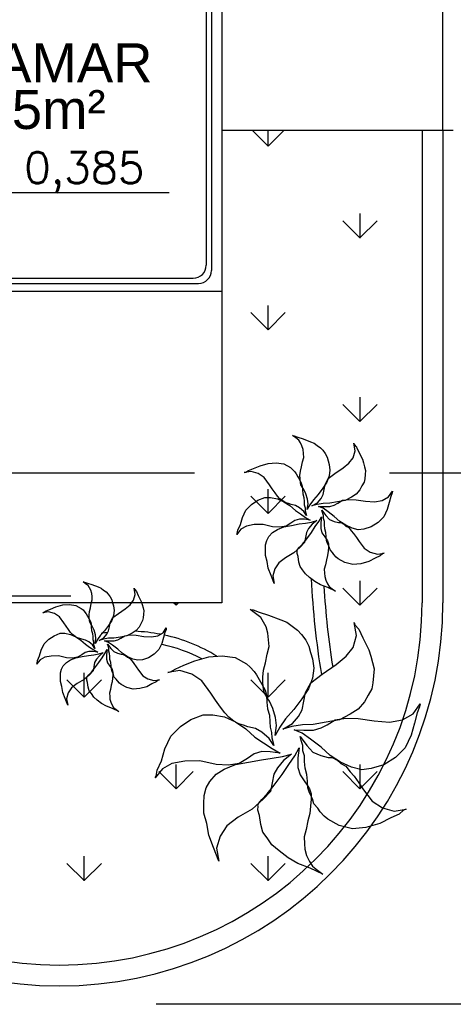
# Model space of a CAD drawing. Header units: millimetres. Extents: x 0 to 1189, y 0 to 841.
# Tile 27 of 58: x 488 to 522, y 397 to 473. Entities that reach past the tile are written whole.
import ezdxf
from ezdxf.enums import TextEntityAlignment as Align

# ---------------------------------------------------------------- set-up
doc = ezdxf.new("R2010")
doc.units = ezdxf.units.MM
doc.header["$LTSCALE"] = 8
doc.linetypes.add('DASHED2', pattern=[9.525, 6.35, -3.175])
doc.linetypes.add('HIDDEN', pattern=[0.375, 0.25, -0.125])
doc.layers.add('ARQ_DEL_AMB', color=8, linetype='Continuous', plot=False)
for name, color, linetype in [('ARQ_ESQ_PEI', 8, 'Continuous'), ('ARQ_EST_PIL', 8, 'Continuous'), ('ARQ_PRJ_GER', 8, 'DASHED2'), ('ARQ_SMB_NIV', 8, 'Continuous'), ('ARQ_TXT_AMB', 8, 'Continuous'), ('ARQ_VEG_GER', 8, 'Continuous'), ('ARQ_VEG_HTC', 8, 'Continuous'), ('L1', 8, 'Continuous')]:
    doc.layers.add(name, color=color, linetype=linetype)
doc.styles.add('GRIFFE', font='simplex.shx')
doc.styles.add('Texto Cota', font='arial.ttf')

# ---------------------------------------------------------------- blocks, each defined once
blk = doc.blocks.new('Nivel Duplo')
for p, q in [((0, 0.144), (0, -0.144)), ((-0.144, 0), (0.144, 0)), ((0.072, 0), (0.864, 0))]:
    blk.add_line(p, q)
at = {"const_width": 0.024}
for points in [[(0, 0.06, 0.414214), (-0.06, 0, 0.414214)], [(0, -0.06, 0.414214), (0.06, 0, 0.414214)]]:
    blk.add_lwpolyline(points, format="xyb", dxfattribs=at)
blk.add_circle((0, 0), 0.072)
for points in [[(-0.0481, 0.0001), (0, 0), (-0.048, 0.0061), (-0.0001, 0.0477)], [(-0.0478, 0.0061), (-0.0002, 0.0476), (-0.0478, 0.01), (-0.0063, 0.0483)], [(-0.0478, 0.01), (-0.0063, 0.0483), (-0.0454, 0.017), (-0.0122, 0.047)], [(-0.0454, 0.017), (-0.0122, 0.047), (-0.0405, 0.0263), (-0.0214, 0.0434)], [(-0.0405, 0.0263), (-0.0214, 0.0434), (-0.0329, 0.0359), (-0.0237, 0.0423)], [(0.0481, -0.0001), (0, 0), (0.048, -0.0061), (0.0001, -0.0477)], [(0.0478, -0.0061), (0.0002, -0.0476), (0.0478, -0.01), (0.0063, -0.0483)], [(0.0478, -0.01), (0.0063, -0.0483), (0.0454, -0.017), (0.0122, -0.047)], [(0.0454, -0.017), (0.0122, -0.047), (0.0405, -0.0263), (0.0214, -0.0434)], [(0.0405, -0.0263), (0.0214, -0.0434), (0.0329, -0.0359), (0.0237, -0.0423)]]:
    blk.add_solid(points)
at = {"style": 'GRIFFE'}
blk.add_attdef('COTAREAL', text='', height=0.1, dxfattribs=at).set_placement((0.468, 0), align=Align.BOTTOM_CENTER)
blk.add_attdef('COTAPROJ', text='', height=0.1, dxfattribs=at).set_placement((0.468, -0.0329), align=Align.TOP_CENTER)
blk = doc.blocks.new('AREA')
at = {"style": 'Texto Cota'}
for tag, p in [('AREAS:COMODO', (0, 1.75)), ('AREAS:VALOR', (0, -1.25))]:
    blk.add_attdef(tag, text='', height=2.5, dxfattribs=at).set_placement(p, align=Align.MIDDLE_CENTER)

msp = doc.modelspace()

# ---------------------------------------------------------------- linework, layer by layer
at = {"layer": 'ARQ_DEL_AMB'}
for p, q in [((503.908, 478.321), (503.908, 428.321)), ((503.908, 428.321), (479.908, 428.321))]:
    msp.add_line(p, q, dxfattribs=at)
at = {"layer": 'ARQ_ESQ_PEI'}
for p, q in [((502.708, 474.321), (502.708, 454.321)), ((503.108, 474.321), (503.108, 453.921)), ((463.508, 453.321), (501.708, 453.321)), ((463.908, 452.921), (502.108, 452.921))]:
    msp.add_line(p, q, dxfattribs=at)
for centre in [(501.708, 454.321), (502.108, 453.921)]:
    msp.add_arc(centre, 1, 270, 0, dxfattribs=at)
at = {"layer": 'ARQ_EST_PIL'}
for p, q in [((503.908, 485.721), (503.908, 464.721)), ((520.908, 464.721), (520.908, 485.721)), ((503.908, 464.721), (520.908, 464.721))]:
    msp.add_line(p, q, dxfattribs=at)
at = {"layer": 'ARQ_PRJ_GER', "linetype": 'HIDDEN', "ltscale": 15}
for p, q in [((336.801, 438.321), (876.708, 438.321)), ((933.847, 397.399), (43.508, 397.399))]:
    msp.add_line(p, q, dxfattribs=at)
at = {"layer": 'ARQ_VEG_GER', "linetype": 'Continuous'}
for p, q in [((509.35, 441.209), (509.483, 441.183)), ((509.588, 441.027), (509.35, 441.209)), ((509.483, 441.183), (509.762, 441.076)), ((509.828, 440.846), (509.588, 441.027)), ((509.762, 441.076), (510.172, 440.943)), ((509.949, 440.633), (509.828, 440.846)), ((510.072, 440.419), (509.949, 440.633)), ((510.172, 440.943), (510.729, 440.73)), ((510.729, 440.73), (511.009, 440.624)), ((511.009, 440.624), (511.246, 440.442)), ((514.054, 440.62), (514.087, 440.505)), ((514.161, 440.03), (514.054, 440.62)), ((510.153, 440.131), (510.072, 440.419)), ((510.179, 439.828), (510.153, 440.131)), ((511.246, 440.442), (511.484, 440.26)), ((511.484, 440.26), (511.664, 440.065)), ((511.664, 440.065), (511.861, 439.81)), ((514.004, 439.489), (514.161, 440.03)), ((514.087, 440.505), (514.267, 440.309)), ((514.267, 440.309), (514.439, 439.923)), ((514.439, 439.923), (514.717, 439.381)), ((507.478, 439.059), (508.085, 439.107)), ((508.085, 439.107), (508.668, 439.026)), ((510.038, 438.793), (510.111, 439.188)), ((510.111, 439.188), (510.204, 439.524)), ((510.204, 439.524), (510.179, 439.828)), ((511.861, 439.81), (512, 439.539)), ((512, 439.539), (512.081, 439.252)), ((512.081, 439.252), (512.163, 438.964)), ((513.231, 438.708), (513.684, 439.087)), ((513.684, 439.087), (514.004, 439.489)), ((514.717, 439.381), (514.799, 439.094)), ((514.799, 439.094), (514.882, 438.804)), ((506.163, 438.436), (505.629, 438.347)), ((505.629, 438.347), (505.744, 438.38)), ((505.744, 438.38), (505.959, 438.502)), ((505.959, 438.502), (506.345, 438.675)), ((506.704, 438.279), (506.163, 438.436)), ((506.345, 438.675), (506.844, 438.879)), ((506.844, 438.879), (507.478, 439.059)), ((508.668, 439.026), (509.183, 438.738)), ((509.183, 438.738), (509.348, 438.596)), ((509.348, 438.596), (509.528, 438.401)), ((509.528, 438.401), (509.634, 438.245)), ((509.914, 438.136), (509.948, 438.456)), ((509.948, 438.456), (510.038, 438.793)), ((512.163, 438.964), (512.221, 438.546)), ((512.221, 438.546), (512.164, 438.094)), ((512.607, 438.281), (513.231, 438.708)), ((514.882, 438.804), (514.963, 438.517)), ((514.963, 438.517), (514.93, 438.197)), ((507.165, 437.975), (506.704, 438.279)), ((507.573, 437.409), (507.165, 437.975)), ((509.634, 438.245), (509.758, 438.031)), ((509.758, 438.031), (509.881, 437.816)), ((509.881, 437.816), (510.021, 437.545)), ((509.923, 437.892), (509.914, 438.136)), ((509.946, 437.588), (509.923, 437.892)), ((509.995, 437.413), (509.946, 437.588)), ((511.991, 437.61), (511.686, 437.151)), ((511.852, 437.445), (512.097, 437.889)), ((512.164, 438.094), (511.991, 437.61)), ((512.097, 437.889), (512.607, 438.281)), ((514.848, 437.616), (514.683, 437.319)), ((514.896, 437.876), (514.848, 437.616)), ((514.93, 438.197), (514.896, 437.876)), ((507.786, 437.098), (507.573, 437.409)), ((508, 436.784), (507.786, 437.098)), ((510.119, 437.202), (509.995, 437.413)), ((510.021, 437.545), (510.086, 437.317)), ((510.086, 437.317), (510.109, 437.013)), ((510.109, 437.013), (510.134, 436.71)), ((510.225, 437.046), (510.119, 437.202)), ((510.38, 436.716), (510.225, 437.046)), ((511.686, 437.151), (511.326, 436.674)), ((511.702, 436.657), (511.776, 437.052)), ((511.776, 437.052), (511.852, 437.445)), ((514.518, 437.023), (514.239, 436.697)), ((514.683, 437.319), (514.518, 437.023)), ((516.726, 436.473), (517.031, 436.931)), ((517.005, 436.799), (516.898, 436.522)), ((517.031, 436.931), (517.005, 436.799)), ((506.2, 435.9), (506.669, 436.22)), ((506.669, 436.22), (507.228, 436.44)), ((507.228, 436.44), (507.663, 436.439)), ((507.663, 436.439), (508.188, 436.341)), ((508.197, 436.53), (508, 436.784)), ((508.188, 436.341), (508.689, 436.11)), ((508.378, 436.332), (508.197, 436.53)), ((508.615, 436.153), (508.378, 436.332)), ((508.837, 436.027), (508.615, 436.153)), ((508.689, 436.11), (509.149, 435.806)), ((510.134, 436.71), (510.217, 436.42)), ((510.217, 436.42), (510.24, 436.116)), ((510.24, 436.116), (510.248, 435.871)), ((510.494, 436.313), (510.38, 436.716)), ((510.536, 435.953), (510.494, 436.313)), ((510.946, 436.256), (510.684, 435.871)), ((511.326, 436.674), (510.946, 436.256)), ((511.258, 436.034), (511.537, 436.363)), ((511.537, 436.363), (511.702, 436.657)), ((512.793, 436.099), (512.202, 435.992)), ((513.384, 436.204), (512.793, 436.099)), ((512.826, 435.984), (513.195, 436.214)), ((513.195, 436.214), (513.671, 436.286)), ((513.869, 436.467), (513.384, 436.204)), ((513.671, 436.286), (514.238, 436.261)), ((514.239, 436.697), (513.869, 436.467)), ((514.238, 436.261), (514.953, 436.154)), ((514.953, 436.154), (515.65, 436.103)), ((515.65, 436.103), (516.241, 436.21)), ((516.241, 436.21), (516.726, 436.473)), ((516.782, 436.053), (516.626, 435.51)), ((516.898, 436.522), (516.782, 436.053)), ((505.495, 434.89), (505.766, 435.466)), ((505.766, 435.466), (506.2, 435.9)), ((509.041, 435.963), (508.837, 436.027)), ((509.246, 435.897), (509.041, 435.963)), ((509.149, 435.806), (509.567, 435.428)), ((509.584, 435.807), (509.246, 435.897)), ((509.567, 435.428), (509.953, 435.166)), ((509.878, 435.641), (509.584, 435.807)), ((510.207, 435.363), (509.878, 435.641)), ((510.421, 435.05), (510.207, 435.363)), ((510.248, 435.871), (510.314, 435.641)), ((510.314, 435.641), (510.322, 435.396)), ((510.322, 435.396), (510.372, 435.222)), ((510.478, 435.502), (510.536, 435.953)), ((510.684, 435.871), (510.478, 435.502)), ((510.832, 435.788), (511.258, 436.034)), ((511.235, 435.903), (510.832, 435.788)), ((511.71, 435.977), (511.235, 435.903)), ((511.34, 435.747), (511.776, 435.746)), ((511.693, 435.598), (511.34, 435.747)), ((511.611, 435.45), (511.913, 435.039)), ((511.66, 435.278), (511.611, 435.45)), ((512.078, 435.336), (511.693, 435.598)), ((512.202, 435.992), (511.71, 435.977)), ((511.776, 435.746), (512.211, 435.745)), ((512.555, 434.975), (512.078, 435.336)), ((512.211, 435.745), (512.555, 435.843)), ((512.555, 435.843), (512.826, 435.984)), ((516.626, 435.51), (516.356, 434.937)), ((505.338, 434.349), (505.495, 434.89)), ((509.533, 434.673), (509.222, 434.459)), ((509.879, 434.771), (509.533, 434.673)), ((510.256, 434.754), (509.879, 434.771)), ((509.953, 435.166), (510.338, 434.902)), ((510.707, 434.696), (510.256, 434.754)), ((510.338, 434.902), (510.707, 434.696)), ((510.338, 434.466), (510.813, 434.54)), ((510.372, 435.222), (510.421, 435.05)), ((510.813, 434.54), (511.216, 434.655)), ((511.216, 434.655), (510.862, 434.368)), ((511.099, 434.187), (511.364, 434.572)), ((511.364, 434.572), (511.569, 434.942)), ((511.569, 434.942), (511.512, 434.49)), ((511.725, 435.049), (511.66, 435.278)), ((511.734, 434.802), (511.725, 435.049)), ((511.799, 434.572), (511.734, 434.802)), ((511.806, 434.326), (511.799, 434.572)), ((511.913, 435.039), (512.185, 434.745)), ((512.185, 434.745), (512.538, 434.596)), ((512.538, 434.596), (512.874, 434.506)), ((512.974, 434.595), (512.555, 434.975)), ((513.432, 434.291), (512.974, 434.595)), ((516.356, 434.937), (515.92, 434.502)), ((505.377, 433.989), (505.057, 433.585)), ((505.099, 433.66), (505.149, 433.924)), ((505.149, 433.924), (505.338, 434.349)), ((505.807, 434.233), (505.377, 433.989)), ((506.397, 434.34), (505.807, 434.233)), ((507.077, 434.348), (506.397, 434.34)), ((507.809, 434.182), (507.077, 434.348)), ((508.374, 434.157), (507.809, 434.182)), ((507.809, 433.746), (508.178, 433.976)), ((508.178, 433.976), (508.68, 434.183)), ((508.852, 434.232), (508.374, 434.157)), ((508.68, 434.183), (509.271, 434.287)), ((509.222, 434.459), (508.852, 434.232)), ((509.271, 434.287), (509.862, 434.394)), ((509.862, 434.394), (510.338, 434.466)), ((510.584, 434.04), (510.419, 433.743)), ((510.862, 434.368), (510.584, 434.04)), ((510.797, 433.729), (511.099, 434.187)), ((511.512, 434.49), (511.511, 434.054)), ((511.511, 434.054), (511.609, 433.711)), ((511.831, 434.023), (511.806, 434.326)), ((511.912, 433.736), (511.831, 434.023)), ((512.874, 434.506), (513.063, 434.496)), ((513.063, 434.496), (513.284, 434.373)), ((513.284, 434.373), (513.448, 434.234)), ((513.933, 434.061), (513.432, 434.291)), ((513.448, 434.234), (513.669, 434.111)), ((513.669, 434.111), (513.866, 433.857)), ((513.866, 433.857), (514.047, 433.659)), ((514.401, 433.945), (513.933, 434.061)), ((514.82, 434.003), (514.401, 433.945)), ((515.394, 434.167), (514.82, 434.003)), ((515.92, 434.502), (515.394, 434.167)), ((505.057, 433.585), (505.099, 433.66)), ((507.274, 432.788), (507.365, 433.124)), ((507.365, 433.124), (507.527, 433.42)), ((507.527, 433.42), (507.809, 433.746)), ((507.527, 433.42), (507.527, 433.42)), ((510.113, 432.85), (510.434, 433.251)), ((510.345, 433.351), (510.27, 432.958)), ((510.419, 433.743), (510.345, 433.351)), ((510.434, 433.251), (510.797, 433.729)), ((511.609, 433.711), (511.822, 433.4)), ((511.822, 433.4), (511.928, 433.241)), ((511.938, 433.432), (511.912, 433.736)), ((511.928, 433.241), (512.036, 433.086)), ((511.961, 433.126), (511.938, 433.432)), ((512.026, 432.898), (511.961, 433.126)), ((512.036, 433.086), (512.102, 432.856)), ((514.047, 433.659), (514.261, 433.348)), ((514.261, 433.348), (514.474, 433.034)), ((514.474, 433.034), (514.866, 432.525)), ((507.256, 431.975), (507.257, 432.411)), ((507.257, 432.411), (507.274, 432.788)), ((509.933, 432.613), (509.441, 432.162)), ((509.695, 432.359), (509.736, 432.432)), ((509.712, 432.3), (509.695, 432.359)), ((509.702, 432.111), (509.712, 432.3)), ((509.736, 432.432), (509.875, 432.596)), ((509.875, 432.596), (510.113, 432.85)), ((510.27, 432.958), (509.933, 432.613)), ((512.167, 432.627), (512.026, 432.898)), ((512.074, 432.29), (512.043, 431.971)), ((512.108, 432.61), (512.074, 432.29)), ((512.102, 432.856), (512.108, 432.61)), ((512.233, 432.396), (512.167, 432.627)), ((512.411, 432.2), (512.233, 432.396)), ((514.866, 432.525), (515.327, 432.221)), ((507.388, 431.514), (507.256, 431.975)), ((507.478, 430.982), (507.388, 431.514)), ((508.8, 431.793), (508.291, 431.399)), ((509.441, 432.162), (508.8, 431.793)), ((509.768, 431.881), (509.702, 432.111)), ((509.825, 431.464), (509.768, 431.881)), ((511.951, 431.634), (511.877, 431.239)), ((512.043, 431.971), (511.951, 431.634)), ((512.519, 432.043), (512.411, 432.2)), ((512.699, 431.847), (512.519, 432.043)), ((512.862, 431.705), (512.699, 431.847)), ((513.379, 431.419), (512.862, 431.705)), ((515.219, 431.508), (514.586, 431.327)), ((515.703, 431.768), (515.219, 431.508)), ((515.327, 432.221), (515.868, 432.064)), ((516.089, 431.941), (515.703, 431.768)), ((515.868, 432.064), (516.402, 432.155)), ((516.287, 432.122), (516.089, 431.941)), ((516.402, 432.155), (516.287, 432.122)), ((507.698, 430.423), (507.478, 430.982)), ((507.986, 430.941), (507.83, 430.397)), ((508.291, 431.399), (507.986, 430.941)), ((509.924, 431.118), (509.825, 431.464)), ((510.121, 430.864), (509.924, 431.118)), ((510.334, 430.553), (510.121, 430.864)), ((511.877, 431.239), (511.787, 430.903)), ((511.787, 430.903), (511.81, 430.599)), ((513.979, 431.277), (513.379, 431.419)), ((514.586, 431.327), (513.979, 431.277)), ((507.935, 429.806), (507.698, 430.423)), ((507.83, 430.397), (507.935, 429.806)), ((510.661, 430.271), (510.334, 430.553)), ((511.063, 429.951), (510.661, 430.271)), ((511.81, 430.599), (511.819, 430.352)), ((511.819, 430.352), (511.901, 430.064)), ((511.901, 430.064), (512.039, 429.793)), ((493.237, 429.946), (493.347, 429.924)), ((493.435, 429.794), (493.237, 429.946)), ((493.347, 429.924), (493.58, 429.836)), ((493.635, 429.644), (493.435, 429.794)), ((493.58, 429.836), (493.922, 429.725)), ((493.736, 429.467), (493.635, 429.644)), ((493.838, 429.288), (493.736, 429.467)), ((493.906, 429.048), (493.838, 429.288)), ((493.922, 429.725), (494.386, 429.547)), ((494.386, 429.547), (494.619, 429.459)), ((494.619, 429.459), (494.817, 429.307)), ((494.817, 429.307), (495.015, 429.156)), ((497.157, 429.456), (497.184, 429.36)), ((497.246, 428.963), (497.157, 429.456)), ((497.184, 429.36), (497.334, 429.197)), ((511.507, 429.705), (511.063, 429.951)), ((512.064, 429.49), (511.507, 429.705)), ((512.039, 429.793), (512.163, 429.581)), ((512.638, 429.218), (512.064, 429.49)), ((512.163, 429.581), (512.401, 429.4)), ((512.401, 429.4), (512.638, 429.218)), ((493.871, 428.262), (493.948, 428.543)), ((493.927, 428.795), (493.906, 429.048)), ((493.948, 428.543), (493.927, 428.795)), ((495.015, 429.156), (495.165, 428.993)), ((495.165, 428.993), (495.329, 428.781)), ((495.329, 428.781), (495.445, 428.555)), ((495.445, 428.555), (495.513, 428.315)), ((496.848, 428.178), (497.115, 428.513)), ((497.115, 428.513), (497.246, 428.963)), ((497.334, 429.197), (497.477, 428.874)), ((497.477, 428.874), (497.71, 428.423)), ((490.411, 427.691), (490.732, 427.835)), ((490.732, 427.835), (491.149, 428.005)), ((491.149, 428.005), (491.676, 428.155)), ((491.676, 428.155), (492.183, 428.195)), ((492.183, 428.195), (492.669, 428.127)), ((492.669, 428.127), (493.098, 427.887)), ((493.098, 427.887), (493.235, 427.769)), ((493.235, 427.769), (493.385, 427.606)), ((493.735, 427.652), (493.81, 427.933)), ((493.81, 427.933), (493.871, 428.262)), ((495.513, 428.315), (495.581, 428.076)), ((495.581, 428.076), (495.629, 427.727)), ((495.629, 427.727), (495.582, 427.351)), ((495.951, 427.507), (496.471, 427.863)), ((496.471, 427.863), (496.848, 428.178)), ((497.71, 428.423), (497.778, 428.184)), ((497.778, 428.184), (497.846, 427.942)), ((497.846, 427.942), (497.914, 427.703)), ((497.914, 427.703), (497.886, 427.436)), ((506.09, 427.815), (506.315, 427.77)), ((506.494, 427.505), (506.09, 427.815)), ((506.315, 427.77), (506.79, 427.59)), ((490.581, 427.635), (490.136, 427.561)), ((490.136, 427.561), (490.232, 427.589)), ((490.232, 427.589), (490.411, 427.691)), ((491.032, 427.505), (490.581, 427.635)), ((491.416, 427.251), (491.032, 427.505)), ((491.756, 426.78), (491.416, 427.251)), ((493.385, 427.606), (493.473, 427.476)), ((493.473, 427.476), (493.577, 427.298)), ((493.577, 427.298), (493.679, 427.119)), ((493.679, 427.119), (493.796, 426.893)), ((493.707, 427.386), (493.735, 427.652)), ((493.714, 427.182), (493.707, 427.386)), ((493.733, 426.929), (493.714, 427.182)), ((495.438, 426.947), (495.184, 426.565)), ((495.322, 426.81), (495.526, 427.18)), ((495.582, 427.351), (495.438, 426.947)), ((495.526, 427.18), (495.951, 427.507)), ((497.818, 426.952), (497.681, 426.705)), ((497.858, 427.169), (497.818, 426.952)), ((497.886, 427.436), (497.858, 427.169)), ((506.902, 427.197), (506.494, 427.505)), ((506.79, 427.59), (507.487, 427.364)), ((507.109, 426.836), (506.902, 427.197)), ((507.487, 427.364), (508.434, 427.001)), ((508.434, 427.001), (508.91, 426.82)), ((491.934, 426.52), (491.756, 426.78)), ((492.112, 426.259), (491.934, 426.52)), ((492.276, 426.047), (492.112, 426.259)), ((493.774, 426.783), (493.733, 426.929)), ((493.878, 426.607), (493.774, 426.783)), ((493.796, 426.893), (493.85, 426.703)), ((493.85, 426.703), (493.869, 426.45)), ((493.869, 426.45), (493.89, 426.197)), ((493.966, 426.477), (493.878, 426.607)), ((493.89, 426.197), (493.959, 425.956)), ((494.095, 426.202), (493.966, 426.477)), ((494.19, 425.866), (494.095, 426.202)), ((495.184, 426.565), (494.883, 426.168)), ((495.197, 426.153), (495.258, 426.482)), ((495.258, 426.482), (495.322, 426.81)), ((497.311, 426.186), (497.003, 425.994)), ((497.543, 426.458), (497.311, 426.186)), ((497.681, 426.705), (497.543, 426.458)), ((499.384, 426), (499.638, 426.382)), ((499.616, 426.271), (499.527, 426.04)), ((499.638, 426.382), (499.616, 426.271)), ((507.317, 426.471), (507.109, 426.836)), ((507.456, 425.982), (507.317, 426.471)), ((508.91, 426.82), (509.314, 426.511)), ((509.314, 426.511), (509.718, 426.202)), ((509.718, 426.202), (510.025, 425.869)), ((514.089, 426.814), (514.145, 426.618)), ((514.271, 425.809), (514.089, 426.814)), ((514.145, 426.618), (514.452, 426.285)), ((514.452, 426.285), (514.743, 425.628)), ((490.25, 425.161), (490.612, 425.523)), ((490.612, 425.523), (491.003, 425.789)), ((491.003, 425.789), (491.468, 425.972)), ((491.468, 425.972), (491.831, 425.971)), ((491.831, 425.971), (492.268, 425.89)), ((492.268, 425.89), (492.686, 425.697)), ((492.427, 425.882), (492.276, 426.047)), ((492.625, 425.733), (492.427, 425.882)), ((492.809, 425.628), (492.625, 425.733)), ((492.686, 425.697), (493.07, 425.444)), ((492.979, 425.575), (492.809, 425.628)), ((493.15, 425.519), (492.979, 425.575)), ((493.07, 425.444), (493.418, 425.129)), ((493.432, 425.445), (493.15, 425.519)), ((493.677, 425.307), (493.432, 425.445)), ((493.959, 425.956), (493.978, 425.702)), ((493.978, 425.702), (493.985, 425.498)), ((493.985, 425.498), (494.04, 425.306)), ((494.177, 425.19), (494.225, 425.567)), ((494.348, 425.498), (494.177, 425.19)), ((494.225, 425.567), (494.19, 425.866)), ((494.567, 425.819), (494.348, 425.498)), ((494.472, 425.429), (494.827, 425.634)), ((494.807, 425.524), (494.472, 425.429)), ((494.883, 426.168), (494.567, 425.819)), ((495.203, 425.586), (494.807, 425.524)), ((494.827, 425.634), (495.059, 425.908)), ((495.059, 425.908), (495.197, 426.153)), ((495.613, 425.599), (495.203, 425.586)), ((496.106, 425.688), (495.613, 425.599)), ((495.621, 425.393), (495.908, 425.475)), ((495.908, 425.475), (496.133, 425.592)), ((496.598, 425.775), (496.106, 425.688)), ((496.133, 425.592), (496.441, 425.784)), ((496.441, 425.784), (496.838, 425.844)), ((497.003, 425.994), (496.598, 425.775)), ((496.838, 425.844), (497.31, 425.823)), ((497.31, 425.823), (497.906, 425.734)), ((497.906, 425.734), (498.487, 425.691)), ((498.487, 425.691), (498.979, 425.781)), ((498.979, 425.781), (499.384, 426)), ((499.43, 425.65), (499.3, 425.197)), ((499.527, 426.04), (499.43, 425.65)), ((507.498, 425.466), (507.456, 425.982)), ((507.541, 424.95), (507.498, 425.466)), ((510.025, 425.869), (510.36, 425.437)), ((510.36, 425.437), (510.595, 424.975)), ((514.005, 424.889), (514.271, 425.809)), ((514.743, 425.628), (515.217, 424.706)), ((489.894, 424.23), (490.024, 424.681)), ((490.024, 424.681), (490.25, 425.161)), ((493.418, 425.129), (493.739, 424.911)), ((493.951, 425.075), (493.677, 425.307)), ((493.739, 424.911), (494.06, 424.69)), ((494.129, 424.814), (493.951, 425.075)), ((494.04, 425.306), (494.047, 425.102)), ((494.047, 425.102), (494.088, 424.957)), ((494.06, 424.69), (494.368, 424.519)), ((494.088, 424.957), (494.129, 424.814)), ((494.895, 425.395), (495.258, 425.394)), ((495.189, 425.27), (494.895, 425.395)), ((494.915, 424.416), (495.086, 424.724)), ((495.086, 424.724), (495.038, 424.347)), ((495.121, 425.147), (495.373, 424.805)), ((495.161, 425.004), (495.121, 425.147)), ((495.215, 424.813), (495.161, 425.004)), ((495.51, 425.052), (495.189, 425.27)), ((495.223, 424.608), (495.215, 424.813)), ((495.258, 425.394), (495.621, 425.393)), ((495.373, 424.805), (495.599, 424.56)), ((495.908, 424.751), (495.51, 425.052)), ((496.256, 424.435), (495.908, 424.751)), ((499.075, 424.72), (498.712, 424.357)), ((499.3, 425.197), (499.075, 424.72)), ((507.384, 424.378), (507.541, 424.95)), ((510.595, 424.975), (510.734, 424.487)), ((513.459, 424.206), (514.005, 424.889)), ((515.217, 424.706), (515.356, 424.218)), ((489.926, 423.929), (489.659, 423.593)), ((489.736, 423.875), (489.894, 424.23)), ((490.284, 424.133), (489.926, 423.929)), ((490.776, 424.222), (490.284, 424.133)), ((491.343, 424.229), (490.776, 424.222)), ((491.953, 424.091), (491.343, 424.229)), ((491.952, 423.728), (492.26, 423.919)), ((492.423, 424.07), (491.953, 424.091)), ((492.26, 423.919), (492.678, 424.091)), ((492.821, 424.132), (492.423, 424.07)), ((492.678, 424.091), (493.171, 424.178)), ((493.13, 424.322), (492.821, 424.132)), ((493.389, 424.499), (493.13, 424.322)), ((493.171, 424.178), (493.663, 424.268)), ((493.678, 424.581), (493.389, 424.499)), ((493.663, 424.268), (494.06, 424.327)), ((493.992, 424.567), (493.678, 424.581)), ((494.368, 424.519), (493.992, 424.567)), ((494.06, 424.327), (494.456, 424.389)), ((494.265, 423.972), (494.127, 423.725)), ((494.497, 424.246), (494.265, 423.972)), ((494.442, 423.713), (494.695, 424.094)), ((494.456, 424.389), (494.791, 424.485)), ((494.791, 424.485), (494.497, 424.246)), ((494.695, 424.094), (494.915, 424.416)), ((495.038, 424.347), (495.038, 423.984)), ((495.038, 423.984), (495.119, 423.698)), ((495.278, 424.415), (495.223, 424.608)), ((495.283, 424.211), (495.278, 424.415)), ((495.304, 423.958), (495.283, 424.211)), ((495.372, 423.719), (495.304, 423.958)), ((495.599, 424.56), (495.894, 424.436)), ((495.894, 424.436), (496.174, 424.361)), ((496.174, 424.361), (496.331, 424.352)), ((496.638, 424.181), (496.256, 424.435)), ((496.331, 424.352), (496.515, 424.25)), ((496.515, 424.25), (496.652, 424.134)), ((497.056, 423.99), (496.638, 424.181)), ((496.652, 424.134), (496.836, 424.031)), ((496.836, 424.031), (497, 423.819)), ((497.446, 423.893), (497.056, 423.99)), ((497.795, 423.942), (497.446, 423.893)), ((498.274, 424.078), (497.795, 423.942)), ((498.712, 424.357), (498.274, 424.078)), ((501.828, 423.852), (502.905, 424.159)), ((502.905, 424.159), (503.938, 424.241)), ((503.938, 424.241), (504.93, 424.103)), ((504.93, 424.103), (505.805, 423.612)), ((507.259, 423.706), (507.384, 424.378)), ((510.734, 424.487), (510.873, 423.998)), ((510.873, 423.998), (510.972, 423.286)), ((512.69, 423.563), (513.459, 424.206)), ((515.356, 424.218), (515.497, 423.725)), ((489.659, 423.593), (489.694, 423.656)), ((489.694, 423.656), (489.736, 423.875)), ((491.507, 422.928), (491.582, 423.209)), ((491.582, 423.209), (491.718, 423.455)), ((491.718, 423.455), (491.952, 423.728)), ((491.718, 423.455), (491.718, 423.455)), ((493.873, 422.98), (494.14, 423.315)), ((494.065, 423.398), (494.004, 423.07)), ((494.127, 423.725), (494.065, 423.398)), ((494.14, 423.315), (494.442, 423.713)), ((495.119, 423.698), (495.297, 423.439)), ((495.297, 423.439), (495.385, 423.307)), ((495.393, 423.466), (495.372, 423.719)), ((495.385, 423.307), (495.475, 423.177)), ((495.413, 423.211), (495.393, 423.466)), ((495.467, 423.02), (495.413, 423.211)), ((495.475, 423.177), (495.53, 422.985)), ((497, 423.819), (497.151, 423.654)), ((497.151, 423.654), (497.329, 423.395)), ((497.329, 423.395), (497.507, 423.134)), ((499.956, 423.004), (500.322, 423.212)), ((500.322, 423.212), (500.978, 423.507)), ((500.978, 423.507), (501.828, 423.852)), ((505.805, 423.612), (506.086, 423.372)), ((506.086, 423.372), (506.393, 423.039)), ((507.106, 423.134), (507.259, 423.706)), ((510.972, 423.286), (510.875, 422.518)), ((511.628, 422.836), (512.69, 423.563)), ((515.497, 423.725), (515.636, 423.237)), ((515.636, 423.237), (515.578, 422.692)), ((491.492, 422.615), (491.507, 422.928)), ((491.492, 422.252), (491.492, 422.615)), ((493.312, 422.407), (492.778, 422.1)), ((493.723, 422.783), (493.312, 422.407)), ((493.524, 422.571), (493.558, 422.632)), ((493.538, 422.522), (493.524, 422.571)), ((493.53, 422.365), (493.538, 422.522)), ((493.558, 422.632), (493.674, 422.769)), ((493.674, 422.769), (493.873, 422.98)), ((494.004, 423.07), (493.723, 422.783)), ((495.584, 422.795), (495.467, 423.02)), ((495.507, 422.514), (495.481, 422.248)), ((495.535, 422.781), (495.507, 422.514)), ((495.53, 422.985), (495.535, 422.781)), ((495.639, 422.603), (495.584, 422.795)), ((495.787, 422.439), (495.639, 422.603)), ((495.878, 422.308), (495.787, 422.439)), ((497.507, 423.134), (497.834, 422.71)), ((497.834, 422.71), (498.218, 422.456)), ((498.218, 422.456), (498.668, 422.326)), ((498.668, 422.326), (499.114, 422.401)), ((499.114, 422.401), (499.017, 422.374)), ((500.67, 423.099), (499.76, 422.948)), ((499.76, 422.948), (499.956, 423.004)), ((501.59, 422.832), (500.67, 423.099)), ((502.373, 422.315), (501.59, 422.832)), ((506.393, 423.039), (506.572, 422.774)), ((506.572, 422.774), (506.784, 422.41)), ((506.784, 422.41), (506.992, 422.045)), ((507.049, 422.589), (507.106, 423.134)), ((507.063, 422.173), (507.049, 422.589)), ((510.875, 422.518), (510.581, 421.694)), ((510.762, 422.17), (511.628, 422.836)), ((515.578, 422.692), (515.521, 422.148)), ((491.601, 421.867), (491.492, 422.252)), ((491.677, 421.424), (491.601, 421.867)), ((492.354, 421.772), (492.1, 421.39)), ((492.778, 422.1), (492.354, 421.772)), ((493.585, 422.173), (493.53, 422.365)), ((493.633, 421.826), (493.585, 422.173)), ((493.715, 421.537), (493.633, 421.826)), ((495.343, 421.638), (495.268, 421.358)), ((495.404, 421.967), (495.343, 421.638)), ((495.481, 422.248), (495.404, 421.967)), ((496.028, 422.145), (495.878, 422.308)), ((496.164, 422.026), (496.028, 422.145)), ((496.594, 421.788), (496.164, 422.026)), ((497.094, 421.67), (496.594, 421.788)), ((497.6, 421.712), (497.094, 421.67)), ((498.128, 421.862), (497.6, 421.712)), ((498.531, 422.079), (498.128, 421.862)), ((498.852, 422.223), (498.531, 422.079)), ((499.017, 422.374), (498.852, 422.223)), ((503.067, 421.352), (502.373, 422.315)), ((506.992, 422.045), (507.231, 421.585)), ((507.102, 421.656), (507.063, 422.173)), ((507.187, 421.36), (507.102, 421.656)), ((510.581, 421.694), (510.062, 420.914)), ((510.344, 421.415), (510.762, 422.17)), ((515.44, 421.704), (515.159, 421.2)), ((515.521, 422.148), (515.44, 421.704)), ((491.86, 420.958), (491.677, 421.424)), ((492.057, 420.444), (491.86, 420.958)), ((492.1, 421.39), (491.97, 420.937)), ((491.97, 420.937), (492.057, 420.444)), ((493.879, 421.325), (493.715, 421.537)), ((494.057, 421.066), (493.879, 421.325)), ((494.329, 420.832), (494.057, 421.066)), ((495.268, 421.358), (495.287, 421.104)), ((495.287, 421.104), (495.294, 420.899)), ((495.294, 420.899), (495.363, 420.659)), ((503.43, 420.823), (503.067, 421.352)), ((507.397, 421), (507.187, 421.36)), ((507.231, 421.585), (507.341, 421.196)), ((507.341, 421.196), (507.38, 420.679)), ((507.577, 420.735), (507.397, 421)), ((510.062, 420.914), (509.449, 420.103)), ((510.214, 420.746), (510.344, 421.415)), ((515.159, 421.2), (514.878, 420.696)), ((494.664, 420.564), (494.329, 420.832)), ((495.034, 420.36), (494.664, 420.564)), ((495.499, 420.18), (495.034, 420.36)), ((495.363, 420.659), (495.478, 420.433)), ((495.478, 420.433), (495.581, 420.257)), ((495.977, 419.954), (495.499, 420.18)), ((495.581, 420.257), (495.779, 420.105)), ((503.794, 420.291), (503.43, 420.823)), ((504.129, 419.858), (503.794, 420.291)), ((507.38, 420.679), (507.423, 420.163)), ((507.423, 420.163), (507.563, 419.671)), ((507.84, 420.174), (507.577, 420.735)), ((508.035, 419.489), (507.84, 420.174)), ((510.09, 420.074), (510.214, 420.746)), ((514.404, 420.141), (513.775, 419.75)), ((514.878, 420.696), (514.404, 420.141)), ((518.634, 419.761), (519.152, 420.54)), ((519.108, 420.316), (518.926, 419.844)), ((519.152, 420.54), (519.108, 420.316)), ((495.779, 420.105), (495.977, 419.954)), ((501.53, 419.33), (502.48, 419.705)), ((502.48, 419.705), (503.221, 419.703)), ((503.221, 419.703), (504.112, 419.537)), ((504.112, 419.537), (504.965, 419.143)), ((504.437, 419.521), (504.129, 419.858)), ((504.84, 419.216), (504.437, 419.521)), ((507.563, 419.671), (507.602, 419.154)), ((508.105, 418.877), (508.035, 419.489)), ((508.803, 419.392), (508.357, 418.737)), ((509.449, 420.103), (508.803, 419.392)), ((509.335, 419.015), (509.808, 419.573)), ((509.808, 419.573), (510.09, 420.074)), ((512.629, 419.32), (513.438, 419.442)), ((513.775, 419.75), (512.95, 419.303)), ((513.438, 419.442), (514.403, 419.401)), ((514.403, 419.401), (515.619, 419.219)), ((517.808, 419.314), (518.634, 419.761)), ((518.926, 419.844), (518.729, 419.047)), ((499.994, 418.049), (500.732, 418.787)), ((500.732, 418.787), (501.53, 419.33)), ((505.217, 419.003), (504.84, 419.216)), ((504.965, 419.143), (505.748, 418.626)), ((505.564, 418.894), (505.217, 419.003)), ((505.912, 418.781), (505.564, 418.894)), ((505.748, 418.626), (506.459, 417.984)), ((506.488, 418.629), (505.912, 418.781)), ((506.988, 418.347), (506.488, 418.629)), ((507.602, 419.154), (507.617, 418.738)), ((507.617, 418.738), (507.729, 418.345)), ((508.008, 418.109), (508.105, 418.877)), ((508.357, 418.737), (508.008, 418.109)), ((508.61, 418.596), (509.335, 419.015)), ((509.294, 418.791), (508.61, 418.596)), ((510.103, 418.917), (509.294, 418.791)), ((510.94, 418.943), (510.103, 418.917)), ((511.944, 419.125), (510.94, 418.943)), ((510.955, 418.523), (511.54, 418.69)), ((511.54, 418.69), (512, 418.929)), ((512.95, 419.303), (511.944, 419.125)), ((512, 418.929), (512.629, 419.32)), ((515.619, 419.219), (516.804, 419.132)), ((516.804, 419.132), (517.808, 419.314)), ((518.729, 419.047), (518.463, 418.123)), ((499.533, 417.069), (499.994, 418.049)), ((506.459, 417.984), (507.114, 417.538)), ((507.547, 417.874), (506.988, 418.347)), ((507.91, 417.341), (507.547, 417.874)), ((507.729, 418.345), (507.743, 417.929)), ((507.743, 417.929), (507.827, 417.633)), ((509.474, 418.526), (510.214, 418.525)), ((510.074, 418.273), (509.474, 418.526)), ((509.934, 418.021), (510.448, 417.323)), ((510.017, 417.728), (509.934, 418.021)), ((510.729, 417.827), (510.074, 418.273)), ((510.214, 418.525), (510.955, 418.523)), ((518.463, 418.123), (518.005, 417.149)), ((507.114, 417.538), (507.77, 417.089)), ((507.77, 417.089), (508.398, 416.739)), ((507.827, 417.633), (507.91, 417.341)), ((509.514, 416.529), (509.864, 417.156)), ((509.864, 417.156), (509.766, 416.388)), ((510.127, 417.34), (510.017, 417.728)), ((510.143, 416.92), (510.127, 417.34)), ((510.448, 417.323), (510.911, 416.822)), ((511.54, 417.213), (510.729, 417.827)), ((512.252, 416.568), (511.54, 417.213)), ((518.005, 417.149), (517.263, 416.409)), ((499.266, 416.149), (499.533, 417.069)), ((505.872, 416.336), (505.241, 415.949)), ((506.4, 416.699), (505.872, 416.336)), ((506.989, 416.867), (506.4, 416.699)), ((506.959, 416.226), (507.769, 416.348)), ((507.63, 416.837), (506.989, 416.867)), ((508.398, 416.739), (507.63, 416.837)), ((507.769, 416.348), (508.577, 416.474)), ((508.577, 416.474), (509.262, 416.669)), ((509.262, 416.669), (508.66, 416.182)), ((509.064, 415.873), (509.514, 416.529)), ((509.766, 416.388), (509.765, 415.648)), ((510.255, 416.527), (510.143, 416.92)), ((510.265, 416.11), (510.255, 416.527)), ((510.911, 416.822), (511.511, 416.569)), ((511.511, 416.569), (512.083, 416.416)), ((512.083, 416.416), (512.404, 416.399)), ((513.032, 416.049), (512.252, 416.568)), ((512.404, 416.399), (512.78, 416.19)), ((517.263, 416.409), (516.369, 415.839)), ((498.944, 415.425), (499.266, 416.149)), ((500.063, 415.952), (499.333, 415.536)), ((501.068, 416.134), (500.063, 415.952)), ((502.224, 416.147), (501.068, 416.134)), ((503.469, 415.865), (502.224, 416.147)), ((504.429, 415.822), (503.469, 415.865)), ((504.097, 415.515), (504.949, 415.866)), ((505.241, 415.949), (504.429, 415.822)), ((504.949, 415.866), (505.955, 416.044)), ((505.955, 416.044), (506.959, 416.226)), ((508.187, 415.623), (507.907, 415.119)), ((508.66, 416.182), (508.187, 415.623)), ((508.55, 415.094), (509.064, 415.873)), ((509.765, 415.648), (509.931, 415.063)), ((510.308, 415.594), (510.265, 416.11)), ((510.447, 415.106), (510.308, 415.594)), ((512.78, 416.19), (513.059, 415.953)), ((513.883, 415.659), (513.032, 416.049)), ((513.059, 415.953), (513.435, 415.744)), ((513.435, 415.744), (513.77, 415.311)), ((514.679, 415.462), (513.883, 415.659)), ((516.369, 415.839), (515.391, 415.561)), ((499.333, 415.536), (498.788, 414.849)), ((498.788, 414.849), (498.86, 414.977)), ((498.86, 414.977), (498.944, 415.425)), ((502.99, 414.568), (503.468, 415.124)), ((503.468, 415.124), (504.097, 415.515)), ((507.907, 415.119), (507.781, 414.451)), ((507.933, 414.282), (508.55, 415.094)), ((509.931, 415.063), (510.294, 414.534)), ((510.49, 414.59), (510.447, 415.106)), ((513.77, 415.311), (514.078, 414.975)), ((514.078, 414.975), (514.44, 414.446)), ((515.391, 415.561), (514.679, 415.462)), ((502.559, 413.493), (502.713, 414.065)), ((502.713, 414.065), (502.99, 414.568)), ((502.99, 414.568), (502.99, 414.568)), ((507.387, 413.599), (507.933, 414.282)), ((507.781, 414.451), (507.655, 413.783)), ((510.294, 414.534), (510.474, 414.265)), ((510.474, 414.265), (510.658, 414.001)), ((510.53, 414.069), (510.49, 414.59)), ((510.641, 413.68), (510.53, 414.069)), ((514.44, 414.446), (514.804, 413.913)), ((502.53, 412.852), (502.559, 413.493)), ((506.981, 413.167), (507.387, 413.599)), ((507.655, 413.783), (507.081, 413.196)), ((510.88, 413.22), (510.641, 413.68)), ((510.658, 414.001), (510.769, 413.609)), ((510.769, 413.609), (510.78, 413.192)), ((514.804, 413.913), (515.471, 413.046)), ((502.528, 412.112), (502.53, 412.852)), ((507.081, 413.196), (506.243, 412.429)), ((506.676, 412.764), (506.745, 412.888)), ((506.705, 412.664), (506.676, 412.764)), ((506.688, 412.343), (506.705, 412.664)), ((506.745, 412.888), (506.981, 413.167)), ((510.723, 412.647), (510.669, 412.104)), ((510.78, 413.192), (510.723, 412.647)), ((510.991, 412.828), (510.88, 413.22)), ((511.294, 412.494), (510.991, 412.828)), ((515.471, 413.046), (516.254, 412.529)), ((502.752, 411.327), (502.528, 412.112)), ((505.153, 411.803), (504.288, 411.132)), ((506.243, 412.429), (505.153, 411.803)), ((506.799, 411.951), (506.688, 412.343)), ((506.897, 411.243), (506.799, 411.951)), ((510.669, 412.104), (510.512, 411.531)), ((511.479, 412.226), (511.294, 412.494)), ((511.786, 411.894), (511.479, 412.226)), ((512.062, 411.652), (511.786, 411.894)), ((516.254, 412.529), (517.174, 412.263)), ((517.55, 412.054), (516.894, 411.759)), ((517.174, 412.263), (518.083, 412.417)), ((517.886, 412.361), (517.55, 412.054)), ((518.083, 412.417), (517.886, 412.361)), ((502.905, 410.422), (502.752, 411.327)), ((504.288, 411.132), (503.769, 410.352)), ((507.065, 410.654), (506.897, 411.243)), ((510.512, 411.531), (510.387, 410.859)), ((512.941, 411.166), (512.062, 411.652)), ((513.962, 410.924), (512.941, 411.166)), ((516.071, 411.317), (514.994, 411.01)), ((516.894, 411.759), (516.071, 411.317)), ((503.279, 409.473), (502.905, 410.422)), ((503.769, 410.352), (503.504, 409.428)), ((507.4, 410.221), (507.065, 410.654)), ((510.387, 410.859), (510.234, 410.287)), ((510.234, 410.287), (510.273, 409.77)), ((514.994, 411.01), (513.962, 410.924)), ((507.762, 409.692), (507.4, 410.221)), ((508.319, 409.214), (507.762, 409.692)), ((510.273, 409.77), (510.288, 409.351)), ((503.682, 408.423), (503.279, 409.473)), ((503.504, 409.428), (503.682, 408.423)), ((509.002, 408.668), (508.319, 409.214)), ((510.288, 409.351), (510.427, 408.862)), ((510.427, 408.862), (510.663, 408.401)), ((509.757, 408.251), (509.002, 408.668)), ((510.706, 407.885), (509.757, 408.251)), ((510.663, 408.401), (510.873, 408.041)), ((510.873, 408.041), (511.277, 407.731)), ((511.681, 407.422), (510.706, 407.885)), ((511.277, 407.731), (511.681, 407.422))]:
    msp.add_line(p, q, dxfattribs=at)
at = {"layer": 'ARQ_VEG_GER'}
for centre, radius, start, end in [((572.54, 433.056), 61.827, 182.66941, 189.55515), ((572.54, 433.056), 60.876, 183.2477, 189.15857), ((496.72, 413.13), 13.004, 97.01635, 99.25735), ((496.72, 413.13), 13.004, 79.03579, 87.83154), ((496.72, 413.13), 13.004, 58.42501, 77.75985), ((496.72, 413.13), 12.258, 62.5443, 77.75985)]:
    msp.add_arc(centre, radius, start, end, dxfattribs=at)
at = {"layer": 'ARQ_VEG_HTC', "linetype": 'Continuous'}
for p, q in [((507.46, 463.49), (506.229, 464.721)), ((507.46, 463.49), (508.69, 464.721)), ((507.47, 463.489), (507.47, 464.721)), ((514.541, 456.418), (514.541, 458.293)), ((514.531, 456.419), (513.205, 457.745)), ((514.531, 456.419), (515.857, 457.745)), ((507.47, 449.347), (507.47, 451.222)), ((507.46, 449.348), (506.134, 450.674)), ((507.46, 449.348), (508.786, 450.674)), ((514.541, 442.276), (514.541, 444.151)), ((514.531, 442.277), (513.205, 443.603)), ((514.531, 442.277), (515.857, 443.603)), ((507.47, 435.205), (507.47, 437.08)), ((507.46, 435.206), (506.134, 436.532)), ((507.46, 435.206), (508.786, 436.532)), ((514.541, 428.134), (514.541, 430.009)), ((514.531, 428.135), (513.205, 429.461)), ((514.531, 428.135), (515.857, 429.461)), ((500.389, 428.135), (500.203, 428.321)), ((500.389, 428.135), (500.574, 428.321)), ((500.399, 428.134), (500.399, 428.321)), ((493.327, 421.063), (493.327, 422.938)), ((507.47, 421.063), (507.47, 422.938)), ((493.318, 421.064), (491.992, 422.39)), ((493.318, 421.064), (494.643, 422.39)), ((507.46, 421.064), (506.134, 422.39)), ((507.46, 421.064), (508.786, 422.39)), ((500.399, 413.992), (500.399, 415.867)), ((514.541, 413.992), (514.541, 415.867)), ((500.389, 413.993), (499.063, 415.319)), ((500.389, 413.993), (501.714, 415.319)), ((514.531, 413.993), (513.205, 415.319)), ((514.531, 413.993), (515.857, 415.319)), ((493.327, 406.921), (493.327, 408.796)), ((507.47, 406.921), (507.47, 408.796)), ((493.318, 406.922), (491.992, 408.248)), ((493.318, 406.922), (494.643, 408.248)), ((507.46, 406.922), (506.134, 408.248)), ((507.46, 406.922), (508.786, 408.248))]:
    msp.add_line(p, q, dxfattribs=at)
at = {"layer": 'L1'}
for p, q in [((503.908, 464.721), (503.908, 452.321)), ((519.308, 464.721), (519.308, 428.321)), ((520.908, 464.721), (521.708, 464.721)), ((520.908, 464.721), (520.908, 428.321)), ((462.991, 452.321), (503.908, 452.321))]:
    msp.add_line(p, q, dxfattribs=at)
for radius in [29.5, 27.9]:
    msp.add_arc((491.408, 428.321), radius, 180, 0, dxfattribs=at)

# ---------------------------------------------------------------- block references
at = {"layer": 'ARQ_SMB_NIV'}
ref = msp.add_blockref('Nivel Duplo', (479.115, 459.91), dxfattribs=dict(at, xscale=23.99999999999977, yscale=23.99999999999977, zscale=23.99999999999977))
ref.add_attrib('COTAREAL', ' + 0,385', dxfattribs={"layer": '0', "height": 2.4, "style": 'GRIFFE'}).set_placement((490.347, 459.91), align=Align.BOTTOM_CENTER)
ref = msp.add_blockref('Nivel Duplo', (471.55, 428.855), dxfattribs=dict(at, xscale=23.99999999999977, yscale=23.99999999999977, zscale=23.99999999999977))
ref.add_attrib('COTAREAL', '-0,22', dxfattribs={"layer": '0', "height": 2.4, "style": 'GRIFFE'}).set_placement((482.782, 428.855), align=Align.BOTTOM_CENTER)
at = {"layer": 'ARQ_TXT_AMB', "linetype": 'Continuous', "lineweight": -3, "xscale": 1.199999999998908, "yscale": 1.199999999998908, "zscale": 1.199999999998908}
msp.add_blockref('AREA', (488.45, 467.814), dxfattribs=at).add_auto_attribs({'AREAS:VALOR': '9.95m²', 'AREAS:COMODO': 'PATAMAR'})

doc.saveas('drawing.dxf')
